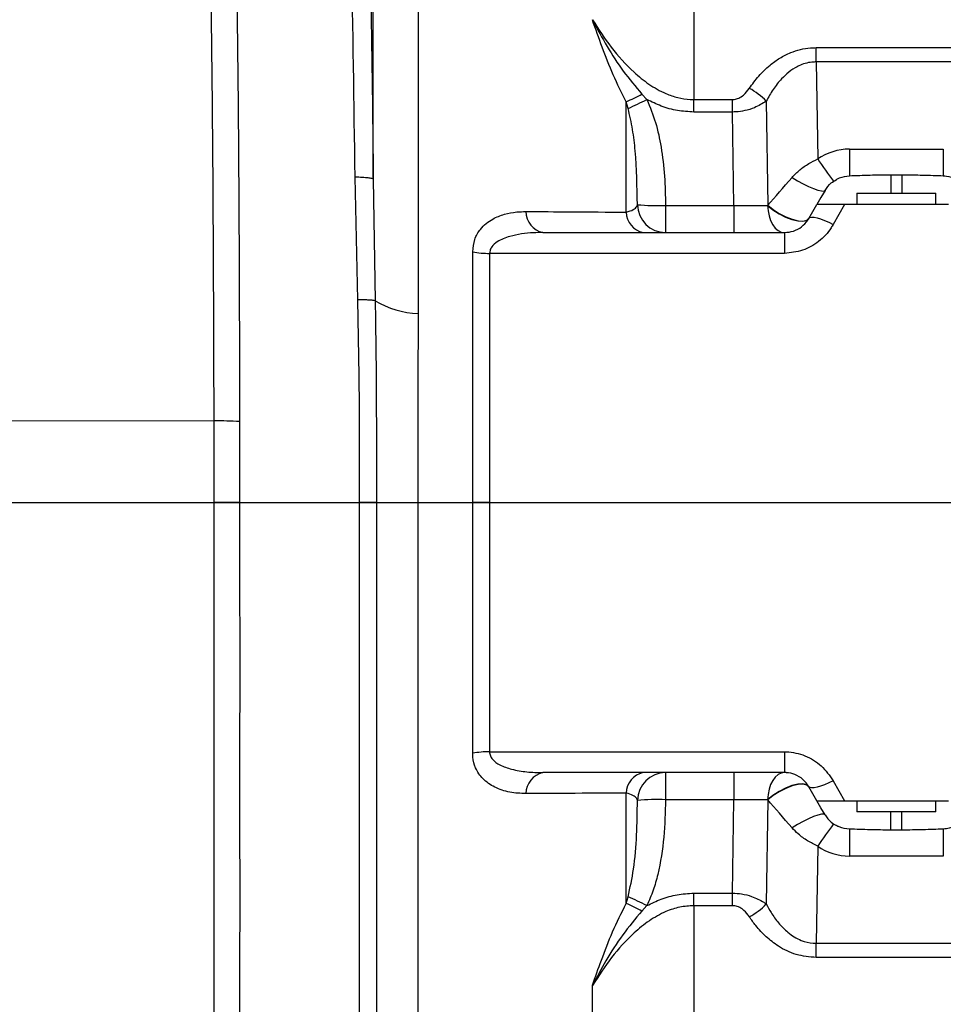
# Model space of a CAD drawing. Extents: x 0 to 16820, y 0 to 11880.
# Tile 38 of 78: x 7945 to 8110, y 6419 to 6594. Entities that reach past the tile are written whole.
import ezdxf

# ---------------------------------------------------------------- set-up
doc = ezdxf.new("R2010")
doc.units = 0
doc.header["$LTSCALE"] = 20
doc.layers.get('0').update_dxf_attribs({"linetype": 'CONTINUOUS'})
doc.styles.add('SLDTEXTSTYLE0', font='TXT', dxfattribs={"width": 0.605})
doc.dimstyles.new('SLDDIMSTYLE0', dxfattribs={"dimtxt": 100, "dimasz": 100, "dimexe": 0, "dimexo": 0.0625, "dimgap": 25, "dimtad": 1, "dimdec": 1, "dimrnd": 1e-09, "dimzin": 12, "dimtxsty": 'SLDTEXTSTYLE0', "dimsah": 1, "dimcen": 0, "dimazin": 3, "dimtfac": 1, "dimtofl": 0, "dimtmove": 0, "dimatfit": 3, "dimtolj": 1, "dimtzin": 12})
doc.dimstyles.new('SLDDIMSTYLE1', dxfattribs={"dimtxt": 100, "dimasz": 100, "dimexe": 0, "dimexo": 0.0625, "dimgap": 25, "dimtad": 1, "dimdec": 4, "dimlfac": 20, "dimzin": 12, "dimtxsty": 'SLDTEXTSTYLE0', "dimsah": 1, "dimcen": 0.09, "dimadec": 1, "dimazin": 3, "dimtfac": 1, "dimtofl": 0, "dimtmove": 0, "dimatfit": 3, "dimtolj": 1, "dimtzin": 12})

# ---------------------------------------------------------------- blocks, each defined once
blk = doc.blocks.new('_D')
at = {"color": 7, "linetype": 'CONTINUOUS'}
blk.add_line((10599.79, 8574.46), (7791.16, 6507.87), dxfattribs=at)
blk.add_solid([(10599.79, 8574.46), (10510.36, 8527.27), (10528.14, 8503.11)], dxfattribs=at)
at = {"color": 7, "linetype": 'CONTINUOUS', "insert": (8954.78, 7524), "char_height": 100, "attachment_point": 1, "rotation": 36.3456, "style": 'SLDTEXTSTYLE0'}
blk.add_mtext('R3487', dxfattribs=at)
blk = doc.blocks.new('_D_1')
at = {"color": 7, "linetype": 'CONTINUOUS'}
for q in [(9232.57, 8882.9), (7791.16, 6507.87)]:
    blk.add_line((8490.54, 7660.25), q, dxfattribs=at)
blk.add_solid([(8490.54, 7660.25), (8555.25, 7737.96), (8529.6, 7753.52)], dxfattribs=at)
at = {"color": 7, "linetype": 'CONTINUOUS', "insert": (8912.41, 8603.77), "char_height": 100, "attachment_point": 1, "rotation": 58.7465, "style": 'SLDTEXTSTYLE0'}
blk.add_mtext('R1348', dxfattribs=at)
blk = doc.blocks.new('_D_2')
at = {"color": 7, "linetype": 'CONTINUOUS'}
for p, q in [((4317.75, 7120.33), (3817.21, 7208.59)), ((7831.16, 6507.87), (11826.43, 6507.87))]:
    blk.add_line(p, q, dxfattribs=at)
blk.add_arc((7791.16, 6507.87), 4005.26, 0, 170, dxfattribs=at)
for points in [[(3846.75, 7203.38), (3880.08, 7298.85), (3850.61, 7304.42)], [(11796.43, 6507.87), (11810.18, 6608.05), (11780.18, 6607.68)]]:
    blk.add_solid(points, dxfattribs=at)
at = {"color": 7, "linetype": 'CONTINUOUS', "insert": (8009.94, 10638.69), "char_height": 100, "attachment_point": 1, "rotation": 355, "style": 'SLDTEXTSTYLE0'}
blk.add_mtext('170°', dxfattribs=at)
blk = doc.blocks.new('_D_3')
at = {"color": 7, "linetype": 'CONTINUOUS'}
for p, q in [((7831.16, 6507.87), (11819.08, 6507.87)), ((4317.75, 5895.41), (3824.45, 5808.43))]:
    blk.add_line(p, q, dxfattribs=at)
blk.add_arc((7791.16, 6507.87), 3997.91, 190, 0, dxfattribs=at)
for points in [[(11789.08, 6507.87), (11772.83, 6408.07), (11802.82, 6407.69)], [(3853.99, 5813.64), (3857.85, 5712.6), (3887.32, 5718.17)]]:
    blk.add_solid(points, dxfattribs=at)
at = {"color": 7, "linetype": 'CONTINUOUS', "insert": (7986.83, 2641.21), "char_height": 100, "attachment_point": 1, "rotation": 5, "style": 'SLDTEXTSTYLE0'}
blk.add_mtext('170°', dxfattribs=at)

msp = doc.modelspace()

# ---------------------------------------------------------------- linework, layer by layer
at = {"color": 8, "linetype": 'CONTINUOUS'}
for p, q in [((8008.2259153, 6565.3523004), (8008.2259153, 6672.8800482)), ((8016.1911224, 6667.3952884), (8016.1911224, 6541.4545222)), ((8065.1811336, 6655.6180215), (8065.1811336, 6579.5272759)), ((8086.9353985, 6588.7429065), (8115.3940533, 6588.7429065)), ((8086.9353985, 6586.2036071), (8086.9353985, 6588.7429065)), ((8086.9353985, 6586.2036071), (8087.1849035, 6568.954835)), ((8115.3940533, 6586.2036071), (8086.9353985, 6586.2036071)), ((8055.9599076, 6580.4780743), (8056.8445002, 6579.5045218)), ((8065.1811336, 6579.5272759), (8072.069255, 6579.5272759)), ((8065.1811336, 6577.2972277), (8065.1811336, 6579.5272759)), ((8072.069255, 6577.2972277), (8072.069255, 6579.5272759)), ((8053.1686519, 6559.500458), (8053.1686519, 6579.1133961)), ((8053.5046135, 6577.9434091), (8053.1686519, 6579.1133961)), ((8078.0394946, 6579.2158714), (8078.3067917, 6560.7366434)), ((8072.069255, 6577.2972277), (8065.1811336, 6577.2972277)), ((8072.3093723, 6560.6971404), (8072.069255, 6577.2972277)), ((8092.8249632, 6570.6971383), (8092.8249632, 6565.9092574)), ((8092.8249632, 6570.6971383), (8109.5044588, 6570.6971383)), ((8109.5044588, 6570.6971383), (8109.5044588, 6565.9092574)), ((8005.4677253, 6543.9344889), (8004.993466, 6565.7363816)), ((8008.2259153, 6565.3523004), (8008.568046, 6543.753369)), ((8100.164709, 6566.0954623), (8100.164709, 6562.8716371)), ((8102.164713, 6566.0954623), (8102.164713, 6562.8716371)), ((8060.1620351, 6560.6971404), (8060.1620351, 6555.8716378)), ((8060.1620351, 6560.6971404), (8072.3093723, 6560.6971404)), ((8072.3093723, 6560.6971404), (8072.3093723, 6555.8716378)), ((8091.9249927, 6560.8716367), (8089.9382209, 6557.3261811)), ((8081.277964, 6555.8716378), (8081.277964, 6552.1746672)), ((8025.8875911, 6507.8716374), (8025.8875911, 6552.4360447)), ((8028.8915311, 6552.1746672), (8028.8915311, 6507.8716374)), ((8081.277964, 6552.1746672), (8028.8915311, 6552.1746672)), ((7909.1647242, 6522.5217056), (7979.9399947, 6522.3942355)), ((7979.9390857, 6507.8718909), (7979.9399947, 6522.3942355)), ((7984.4840293, 6522.2867599), (7984.4831054, 6507.8716376)), ((7909.1647242, 6507.8716374), (7979.9390857, 6507.8716374)), ((7979.9390857, 6507.8716374), (7979.9390857, 6507.8718909)), ((7984.4831054, 6507.8716376), (7984.4831054, 6507.871386)), ((8005.7675068, 6507.8713915), (8005.7675068, 6507.8716376)), ((8008.7678705, 6507.871871), (8008.7678705, 6507.8716306)), ((8025.8875911, 6463.3072301), (8025.8875911, 6507.8716374)), ((8028.8915311, 6507.8716374), (8025.8875911, 6507.8716374)), ((8028.8915311, 6507.8716374), (8028.8915311, 6463.5686076)), ((8028.8915311, 6507.8716374), (8306.8509971, 6507.8716374)), ((8028.8915311, 6463.5686076), (8081.277964, 6463.5686076)), ((8081.277964, 6463.5686076), (8081.277964, 6459.871637)), ((8060.1620351, 6459.871637), (8060.1620351, 6455.0461343)), ((8072.3093723, 6459.871637), (8072.3093723, 6455.0461343)), ((8089.9382209, 6458.4170936), (8091.9249927, 6454.871638)), ((8053.1686519, 6436.6298786), (8053.1686519, 6456.2428168)), ((8072.3093723, 6455.0461343), (8060.1620351, 6455.0461343)), ((8072.069255, 6438.446047), (8072.3093723, 6455.0461343)), ((8078.3067917, 6455.0066313), (8078.0394946, 6436.5274033)), ((8100.164709, 6449.6478124), (8100.164709, 6452.8716377)), ((8102.164713, 6449.6478124), (8102.164713, 6452.8716377)), ((8092.8249632, 6449.8340173), (8092.8249632, 6445.0461364)), ((8109.5044588, 6449.8340173), (8109.5044588, 6445.0461364)), ((8087.1849035, 6446.7884398), (8086.9353985, 6429.5396677)), ((8109.5044588, 6445.0461364), (8092.8249632, 6445.0461364)), ((8053.1686519, 6436.6298786), (8053.5046135, 6437.7998656)), ((8065.1811336, 6438.446047), (8072.069255, 6438.446047)), ((8065.1811336, 6436.2159989), (8065.1811336, 6438.446047)), ((8072.069255, 6436.2159989), (8072.069255, 6438.446047)), ((8056.8445002, 6436.2387529), (8055.9599076, 6435.2652005)), ((8065.1811336, 6436.2159989), (8065.1811336, 6358.8716334)), ((8072.069255, 6436.2159989), (8065.1811336, 6436.2159989)), ((8086.9353985, 6427.0003683), (8086.9353985, 6429.5396677)), ((8086.9353985, 6429.5396677), (8115.3940533, 6429.5396677)), ((8115.3940533, 6427.0003683), (8086.9353985, 6427.0003683)), ((8047.1575235, 6352.8538889), (8047.1575235, 6422.0312706))]:
    msp.add_line(p, q, dxfattribs=at)
at = {"color": 7, "linetype": 'CONTINUOUS'}
for p, q in [((8102.164713, 6566.0954623), (8100.164709, 6566.0954623)), ((8094.1647266, 6562.8716371), (8094.1647266, 6560.8716367)), ((8094.1647266, 6562.8716371), (8098.4833811, 6562.8716371)), ((8098.4833811, 6562.8716371), (8108.1647252, 6562.8716371)), ((8108.1647252, 6560.8716367), (8108.1647252, 6562.8716371)), ((8085.6080924, 6558.3716391), (8087.0514785, 6560.8716367)), ((8110.4044591, 6560.8716367), (8091.9249927, 6560.8716367)), ((8038.3602207, 6555.8716378), (8081.277964, 6555.8716378)), ((8081.277964, 6459.871637), (8038.3602207, 6459.871637)), ((8087.0514785, 6454.871638), (8085.6080924, 6457.3716356)), ((8091.9249927, 6454.871638), (8110.4044591, 6454.871638)), ((8094.1647266, 6454.871638), (8094.1647266, 6452.8716377)), ((8108.1647252, 6452.8716377), (8108.1647252, 6454.871638)), ((8108.1647252, 6452.8716377), (8094.1647266, 6452.8716377)), ((8102.164713, 6449.6478124), (8100.164709, 6449.6478124))]:
    msp.add_line(p, q, dxfattribs=at)
at = {"color": 8, "linetype": 'CONTINUOUS', "flags": 128}
for points in [[(8082.6312874, 6565.6833968), (8083.5905944, 6565.0955385), (8084.5794951, 6564.5476787), (8085.5470275, 6564.0680588), (8086.4433025, 6563.6813997), (8087.2221564, 6563.4076281), (8087.8434156, 6563.2608591), (8088.2750426, 6563.2486514), (8088.4948646, 6563.3716381)], [(8078.2885526, 6560.6885834), (8078.3642207, 6559.7395844), (8078.5467302, 6558.8320887), (8078.8293754, 6557.9993746), (8079.201815, 6557.271967), (8079.65034, 6556.6765352), (8080.158559, 6556.2349169), (8080.7078158, 6555.9632986), (8081.277964, 6555.8716378)], [(8078.2885526, 6560.6885834), (8079.237697, 6559.9208346), (8080.3257798, 6559.2178425), (8081.4787124, 6558.6274921), (8082.6179956, 6558.1899865), (8083.6659943, 6557.9351282), (8084.5513319, 6557.8802696), (8085.2137481, 6558.0291546), (8085.6080924, 6558.3716391)], [(8078.3067917, 6560.7366434), (8079.2552208, 6559.9672853), (8080.343542, 6559.2629074), (8081.4975177, 6558.6715697), (8082.6384102, 6558.2336171), (8083.6883758, 6557.9789377), (8084.57574, 6557.924906), (8085.2399741, 6558.0752066), (8085.6357788, 6558.4195873)], [(8085.6080924, 6558.3716391), (8085.7893799, 6558.5274382), (8086.1019169, 6558.5992171), (8086.5358089, 6558.5847034), (8087.0773767, 6558.4843552), (8087.7094244, 6558.3013504), (8088.4119843, 6558.0414778), (8089.1628538, 6557.7129557), (8089.9382209, 6557.3261811)], [(7984.4831054, 6507.8716376), (7983.9790736, 6507.8716662), (7983.4503357, 6507.871696), (7982.8999762, 6507.8717268), (7982.331184, 6507.8717586), (7981.747282, 6507.8717911), (7981.1516379, 6507.8718241), (7980.5477385, 6507.8718574), (7979.9390857, 6507.8718909)], [(7984.4831054, 6507.871386), (7983.9790736, 6507.8714141), (7983.4503357, 6507.8714436), (7982.8999762, 6507.8714741), (7982.331184, 6507.8715056), (7981.747282, 6507.8715379), (7981.1516379, 6507.8715707), (7980.5477385, 6507.871604), (7979.9390857, 6507.8716374)], [(7984.4831054, 6507.8716376), (7995.3451877, 6507.8716393), (8005.7675068, 6507.8716376)], [(8008.7678705, 6507.871871), (8008.570758, 6507.871839), (8008.3181535, 6507.8718074), (8008.0119048, 6507.8717763), (8007.6542621, 6507.8717461), (8007.2478478, 6507.8717169), (8006.7956572, 6507.8716889), (8006.3009982, 6507.8716625), (8005.7675068, 6507.8716376)], [(8008.7678705, 6507.8716306), (8008.570758, 6507.8715978), (8008.3181535, 6507.8715653), (8008.0119048, 6507.8715334), (8007.6542621, 6507.8715025), (8007.2478478, 6507.8714726), (8006.7956572, 6507.871444), (8006.3009982, 6507.8714169), (8005.7675068, 6507.8713915)], [(8008.7678705, 6507.8716306), (8009.2538719, 6507.8716258), (8009.8753695, 6507.8716207), (8010.6278782, 6507.8716153), (8011.5060334, 6507.8716096), (8012.503532, 6507.8716038), (8013.6132066, 6507.8715978), (8014.8271148, 6507.8715916), (8016.1365544, 6507.8715854)], [(8081.277964, 6459.871637), (8080.7078158, 6459.7799762), (8080.158559, 6459.5083578), (8079.65034, 6459.0667396), (8079.201815, 6458.4713078), (8078.8293754, 6457.7439002), (8078.5467302, 6456.911186), (8078.3642207, 6456.0036904), (8078.2885526, 6455.0546913)], [(8085.6080924, 6457.3716356), (8085.2137481, 6457.7141202), (8084.5513319, 6457.8630051), (8083.6659943, 6457.8081465), (8082.6179956, 6457.5532882), (8081.4787124, 6457.1157827), (8080.3257798, 6456.5254322), (8079.237697, 6455.8224401), (8078.2885526, 6455.0546913)], [(8085.6357788, 6457.3236874), (8085.2399741, 6457.6680681), (8084.57574, 6457.8183687), (8083.6883758, 6457.7643371), (8082.6384102, 6457.5096576), (8081.4975177, 6457.071705), (8080.343542, 6456.4803674), (8079.2552208, 6455.7759895), (8078.3067917, 6455.0066313)], [(8089.9382209, 6458.4170936), (8089.1628538, 6458.0303191), (8088.4119843, 6457.7017969), (8087.7094244, 6457.4419244), (8087.0773767, 6457.2589195), (8086.5358089, 6457.1585714), (8086.1019169, 6457.1440576), (8085.7893799, 6457.2158365), (8085.6080924, 6457.3716356)], [(8088.4948646, 6452.3716367), (8088.2750426, 6452.4946234), (8087.8434156, 6452.4824156), (8087.2221564, 6452.3356466), (8086.4433025, 6452.061875), (8085.5470275, 6451.675216), (8084.5794951, 6451.195596), (8083.5905944, 6450.6477362), (8082.6312874, 6450.059878)]]:
    msp.add_lwpolyline(points, dxfattribs=at)
at = {"color": 7, "linetype": 'CONTINUOUS', "flags": 128}
for points in [[(8088.4948646, 6563.3716381), (8087.769327, 6562.114971), (8087.0514785, 6560.8716367)], [(8088.4948646, 6452.3716367), (8087.769327, 6453.6283037), (8087.0514785, 6454.871638)]]:
    msp.add_lwpolyline(points, dxfattribs=at)
at = {"color": 7, "linetype": 'CONTINUOUS'}
for centre, radius, start, end in [((7791.1647235, 6507.8716374), 3487, 190, 170), ((7791.1647235, 6507.8716374), 1348, 190, 170), ((8060.1626369, 6454.872211), 4.999426, 90.006897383, 179.527497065)]:
    msp.add_arc(centre, radius, start, end, dxfattribs=at)
at = {"color": 8, "linetype": 'CONTINUOUS'}
for centre, radius, start, end in [((8069.8071722, 6571.5347703), 11.2592383, 43.016138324, 62.301916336), ((8033.2020113, 6623.4892274), 48.6608789, 294.225078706, 297.884040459), ((8007.7150357, 6680.2601464), 112.0954957, 294.109839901, 295.994332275), ((8092.8249775, 6560.6971399), 10, 90, 124.333429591), ((8138.3036146, 6602.427403), 61.1026631, 213.216807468, 217.772313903), ((8060.1626369, 6560.8710637), 4.999426, 180.472502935, 269.993102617), ((8058.6630466, 6598.4465397), 37.7791491, 264.684793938, 272.273959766), ((8039.1891863, 6559.6138293), 3.8329077, 180.060303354, 257.509606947), ((8056.9566055, 6559.57839), 3.7887552, 181.178616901, 258.057627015), ((8028.7763625, 6568.2434814), 16.0692269, 259.643613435, 270.410644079), ((8017.025586, 6558.0102903), 16.5767846, 239.322588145, 267.114551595), ((7979.9524781, 6426.8080761), 95.5861603, 87.282701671, 90.007482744), ((8028.7763625, 6447.4997934), 16.0692269, 89.589355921, 100.356386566), ((8039.1891863, 6456.1294454), 3.8329077, 102.490393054, 179.939696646), ((8056.9566055, 6456.1648848), 3.7887552, 101.942372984, 178.821383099), ((8058.6630466, 6417.2967351), 37.7791491, 87.726040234, 95.315206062), ((8138.3036146, 6413.3158717), 61.1026631, 142.227686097, 146.783192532), ((8092.8249775, 6455.0461349), 10, 235.666570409, 270), ((8007.7150357, 6335.4831284), 112.0954957, 64.005667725, 65.890160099), ((8033.2020113, 6392.2540474), 48.6608789, 62.115959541, 65.774921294), ((8069.8071722, 6444.2085045), 11.2592383, 297.698083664, 316.983861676)]:
    msp.add_arc(centre, radius, start, end, dxfattribs=at)
for centre, major_axis, ratio, start_param, end_param in [((8087.1619759, 6571.0630308), (14.7558246, 16.9719826), 0.0051745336, 4.062805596, 4.3943566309), ((8072.3017884, 6560.8716374), (10.0020923, -0.0723817), 0.017439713, 4.7132722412, 5.3542072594), ((8072.5211769, 6545.7044231), (9.6352478, 25.2766889), 0.002384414, 5.3478355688, 5.3501985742), ((8072.3017884, 6454.8716374), (10.0020923, 0.0723817), 0.017439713, 0.9289780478, 1.569913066), ((8072.5211769, 6470.0388516), (-9.6352478, 25.2766889), 0.002384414, 4.0745793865, 4.0769423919), ((8087.1619759, 6444.680244), (-14.7558246, 16.9719826), 0.0051745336, 5.0304213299, 5.3619723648)]:
    msp.add_ellipse(centre, major_axis=major_axis, ratio=ratio, start_param=start_param, end_param=end_param, dxfattribs=at)
for points, knots in [([(8004.9930637, 6565.7363406), (8004.6110718, 6592.0407153), (8003.8469776, 6644.6570781), (8001.4622394, 6723.5616507), (7999.0191677, 6798.2661485), (7996.812668, 6850.1252901), (7995.9607655, 6879.2589352), (7995.789876, 6889.7514345), (7995.5596042, 6900.172848), (7995.3316354, 6910.3763845), (7995.0949631, 6920.1043865), (7994.8796507, 6929.3190173), (7994.7013412, 6938.0312206), (7994.5440642, 6946.3551056), (7994.4067939, 6954.2240528), (7994.2867707, 6961.582638), (7994.1796515, 6968.4246989), (7994.0813309, 6974.7411944), (7993.9880087, 6980.4912445), (7993.8980545, 6985.6369752), (7993.8050731, 6990.1449262), (7993.7017755, 6994.0684508), (7993.6137383, 6996.1430619), (7993.5695951, 6997.1833027)], [0, 0, 0, 0, 0.16544067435, 0.33092923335, 0.49644184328, 0.63548217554, 0.65740235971, 0.67968929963, 0.7021344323, 0.7246068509, 0.74691170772, 0.76798783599, 0.78912702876, 0.81040878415, 0.83158581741, 0.85262927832, 0.87364412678, 0.8947482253, 0.91594375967, 0.9369998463, 0.95795349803, 0.9789172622, 1, 1, 1, 1]), ([(7995.248494, 6993.8062525), (7995.2719633, 6992.8149772), (7995.3190396, 6990.8266091), (7995.4199673, 6986.9454527), (7995.5425615, 6982.4386987), (7995.6879508, 6977.2827925), (7995.8549361, 6971.5323637), (7996.042755, 6965.2290888), (7996.2503237, 6958.4212059), (7996.4768895, 6951.1504888), (7996.7222214, 6943.4402012), (7996.9854068, 6935.336937), (7997.2657385, 6926.8824209), (7997.5974799, 6917.0790629), (7997.9859543, 6905.8902962), (7998.4386427, 6893.291253), (7998.9146951, 6880.4689159), (7999.4260338, 6867.2653055), (7999.8643627, 6855.8176), (8000.2317981, 6846.1527918), (8000.5197019, 6838.535164), (8000.8014445, 6831.0344901), (8001.0770048, 6823.6506614), (8001.3464566, 6816.3834314), (8001.6096896, 6809.2323947), (8002.0233886, 6797.9133068), (8002.5729482, 6782.6497518), (8003.2397877, 6763.6611505), (8003.8852212, 6744.7502367), (8004.509456, 6725.8107426), (8005.1088284, 6706.8291819), (8005.6756984, 6687.9480571), (8006.2260203, 6668.4302724), (8006.7489669, 6648.2614458), (8007.2297276, 6627.5660142), (8007.6423601, 6606.9326281), (8007.9891929, 6586.1362853), (8008.1470377, 6572.2776741), (8008.2259153, 6565.3523004)], [0, 0, 0, 0, 0.0205737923, 0.0412683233, 0.0621271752, 0.0828228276, 0.1035709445, 0.1244176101, 0.1449709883, 0.165568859, 0.1862619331, 0.2068166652, 0.2273960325, 0.248056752, 0.2759674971, 0.3034702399, 0.3309691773, 0.3585326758, 0.3875001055, 0.4039266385, 0.420103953, 0.4360324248, 0.4517124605, 0.4671448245, 0.4823301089, 0.4972691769, 0.5392543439, 0.5795680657, 0.6182326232, 0.6597171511, 0.7002114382, 0.7391377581, 0.7799742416, 0.82452015, 0.8675841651, 0.9117643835, 0.9559072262, 1, 1, 1, 1]), ([(7979.9399947, 6522.3942355), (7979.886909, 6540.5389147), (7979.7807327, 6576.8299197), (7978.8845093, 6634.8853198), (7977.4997525, 6696.5572821), (7975.7329528, 6750.9577847), (7974.5582396, 6794.4899759), (7973.8253731, 6827.145024), (7972.8135674, 6859.7941997), (7971.4426395, 6881.5253463), (7970.7572435, 6892.3898435)], [0, 0, 0, 0, 0.1470673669, 0.2941480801, 0.4705928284, 0.6470385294, 0.7352861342, 0.8235438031, 0.9117806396, 1, 1, 1, 1]), ([(7975.636286, 6888.8232804), (7975.636286, 6888.8232605), (7975.6362856, 6845.7732672), (7979.9287039, 6781.5465416), (7982.0221034, 6695.6464885), (7983.4851629, 6634.5572689), (7984.3244908, 6576.7660285), (7984.4308484, 6540.4469969), (7984.4840293, 6522.2867599)], [0, 0, 0, 0, 0.00000016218, 0.35140428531, 0.52711995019, 0.70283462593, 0.85141141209, 1, 1, 1, 1]), ([(8053.1686519, 6579.1133961), (8052.3738318, 6580.7000214), (8050.7706114, 6583.9003809), (8048.8865209, 6588.8051303), (8047.7238019, 6592.0707489), (8047.1625893, 6593.6973217), (8047.1575235, 6593.7120042)], [0, 0, 0, 0, 0.3295045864, 0.6646390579, 0.9969728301, 1, 1, 1, 1]), ([(8047.1575235, 6593.7120042), (8047.1652806, 6593.6969037), (8047.9951075, 6592.0815009), (8049.70855, 6588.9802383), (8052.5526612, 6584.5028089), (8054.8199663, 6581.8246048), (8055.9599076, 6580.4780743)], [0, 0, 0, 0, 0.0032180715, 0.3442588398, 0.6703106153, 1, 1, 1, 1]), ([(8047.1575235, 6593.7120042), (8048.2331948, 6592.0574798), (8050.4024472, 6588.7208833), (8053.8312935, 6584.8959156), (8057.1600058, 6582.1794004), (8059.7974276, 6580.6724711), (8062.3126384, 6579.8148824), (8064.0064504, 6579.5469857), (8064.9726956, 6579.5307732), (8065.1811336, 6579.5272759)], [0, 0, 0, 0, 0.2482352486, 0.5006035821, 0.6418357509, 0.7867176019, 0.8789006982, 0.9738765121, 1, 1, 1, 1]), ([(8075.0406061, 6581.5038032), (8075.5766071, 6582.2455287), (8076.6477789, 6583.7278312), (8078.490521, 6585.5202676), (8080.4231663, 6586.912599), (8082.768256, 6588.1058989), (8085.0381126, 6588.6919691), (8086.5928509, 6588.7337099), (8086.9353985, 6588.7429065)], [0, 0, 0, 0, 0.1982492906, 0.3961915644, 0.5454266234, 0.6944148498, 0.9326719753, 1, 1, 1, 1]), ([(8086.9353985, 6586.2036071), (8086.6783833, 6586.195994), (8085.6046127, 6586.1641879), (8084.4505252, 6585.8049495), (8083.1068819, 6585.1407395), (8082.0263658, 6584.4252641), (8080.577892, 6583.0652651), (8079.2104795, 6581.3310825), (8078.4300594, 6579.921369), (8078.0394946, 6579.2158714)], [0, 0, 0, 0, 0.0622444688, 0.2600480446, 0.2862938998, 0.4340600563, 0.5822259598, 0.7909230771, 1, 1, 1, 1]), ([(8072.069255, 6579.5272759), (8072.169694, 6579.5310098), (8072.5448071, 6579.544955), (8073.2441194, 6579.7613087), (8074.2131197, 6580.4050879), (8074.7234071, 6581.0826344), (8075.0406061, 6581.5038032)], [0, 0, 0, 0, 0.0773329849, 0.28881828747, 0.55792329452, 1, 1, 1, 1]), ([(8056.8445002, 6579.5045218), (8057.3984989, 6578.156633), (8058.5193048, 6575.4296923), (8059.4521197, 6570.8332593), (8060.0405415, 6565.9080748), (8060.1214443, 6562.4381063), (8060.1620351, 6560.6971404)], [0, 0, 0, 0, 0.2268252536, 0.4588947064, 0.7285145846, 1, 1, 1, 1]), ([(8065.1811336, 6577.2972277), (8064.2114347, 6577.3509059), (8062.240042, 6577.4600333), (8059.4230919, 6578.2589571), (8057.682867, 6579.0995565), (8056.8445002, 6579.5045218)], [0, 0, 0, 0, 0.3340832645, 0.6791894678, 1, 1, 1, 1]), ([(8055.163381, 6560.8298353), (8055.0966957, 6564.0290281), (8055.0033616, 6568.5066901), (8054.3616754, 6574.2132995), (8053.7908587, 6576.6976111), (8053.5046135, 6577.9434091)], [0, 0, 0, 0, 0.5550636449, 0.7768794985, 1, 1, 1, 1]), ([(8078.0394946, 6579.2158714), (8077.3711287, 6578.8021401), (8076.242306, 6578.1033773), (8074.3412396, 6577.5206456), (8073.0044109, 6577.3204039), (8072.2698328, 6577.3021987), (8072.069255, 6577.2972277)], [0, 0, 0, 0, 0.39944629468, 0.67463654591, 0.91115897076, 1, 1, 1, 1]), ([(8082.6312874, 6565.6833968), (8083.0702915, 6566.1345698), (8083.9609264, 6567.0498926), (8085.5230658, 6568.1270218), (8086.6510752, 6568.6889185), (8087.1849035, 6568.954835)], [0, 0, 0, 0, 0.3386352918, 0.6870104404, 1, 1, 1, 1]), ([(8008.2259153, 6565.3523004), (8008.1638199, 6565.39168), (8008.0380509, 6565.47144), (8007.3520098, 6565.5787637), (8006.3532918, 6565.6716195), (8005.4429506, 6565.7149747), (8004.993466, 6565.7363816)], [0, 0, 0, 0, 0.24686872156, 0.50001154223, 0.75312870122, 1, 1, 1, 1]), ([(8053.1686519, 6559.500458), (8053.4061575, 6559.5663702), (8054.1334292, 6559.7682017), (8054.947064, 6560.2157171), (8055.0903765, 6560.6225775), (8055.163381, 6560.8298353)], [0, 0, 0, 0, 0.1921844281, 0.5884925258, 1, 1, 1, 1]), ([(8025.8875911, 6552.4360447), (8025.9656151, 6553.2032549), (8026.1215548, 6554.7366118), (8027.1216691, 6556.3719273), (8028.2628396, 6557.5179484), (8029.6817935, 6558.4623457), (8031.5002366, 6559.1841384), (8033.4986224, 6559.5641011), (8034.806788, 6559.596279), (8035.3562807, 6559.6097952)], [0, 0, 0, 0, 0.1470479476, 0.2938920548, 0.4060745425, 0.518466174, 0.6950084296, 0.8718888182, 1, 1, 1, 1]), ([(8035.3562807, 6559.6097952), (8037.9708032, 6559.5947804), (8043.9167139, 6559.5606338), (8049.8463706, 6559.5220665), (8053.1686519, 6559.500458)], [0, 0, 0, 0, 0.4397177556, 1, 1, 1, 1]), ([(8089.9382209, 6557.3261811), (8089.8182033, 6557.1222627), (8089.148025, 6555.9835815), (8087.4862892, 6554.1866826), (8084.5706029, 6552.5008693), (8082.373364, 6552.2831886), (8081.277964, 6552.1746672)], [0, 0, 0, 0, 0.0688460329, 0.3844365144, 0.6931201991, 1, 1, 1, 1]), ([(8038.3602207, 6555.8716378), (8037.8125233, 6555.8627187), (8035.8141564, 6555.8301757), (8033.0286732, 6555.4537178), (8030.5074842, 6554.5003562), (8029.361809, 6553.5391175), (8028.9445575, 6552.7680732), (8028.9075423, 6552.3538442), (8028.8915311, 6552.1746672)], [0, 0, 0, 0, 0.1484254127, 0.5415553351, 0.7655823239, 0.8914388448, 0.9530412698, 1, 1, 1, 1]), ([(8005.7675068, 6507.8716376), (8005.7667116, 6510.8782069), (8005.7651198, 6516.8964459), (8005.7803435, 6528.9054653), (8005.5927707, 6537.9229694), (8005.4677253, 6543.9344889)], [0, 0, 0, 0, 0.2496916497, 0.4998069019, 1, 1, 1, 1]), ([(8008.568046, 6543.753369), (8008.4500255, 6543.7757494), (8008.2119303, 6543.8208997), (8007.5174133, 6543.8736998), (8006.6160848, 6543.9141326), (8005.8482619, 6543.9277434), (8005.4677253, 6543.9344889)], [0, 0, 0, 0, 0.2478436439, 0.5000012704, 0.7521982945, 1, 1, 1, 1]), ([(8008.568046, 6543.753369), (8008.6513137, 6537.7866636), (8008.7762512, 6528.834039), (8008.7662835, 6516.8736454), (8008.7673413, 6510.8737109), (8008.7678705, 6507.871871)], [0, 0, 0, 0, 0.49962891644, 0.74965828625, 1, 1, 1, 1]), ([(8016.1911224, 6541.4545222), (8016.1782414, 6537.4437864), (8016.1524192, 6529.4035726), (8016.1337431, 6518.1673203), (8016.1357069, 6510.9753312), (8016.1365544, 6507.8715854)], [0, 0, 0, 0, 0.3613488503, 0.7243862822, 1, 1, 1, 1]), ([(7979.9406056, 6296.7669314), (7979.9406452, 6296.7542375), (7979.9408922, 6296.6749241), (7979.9393126, 6297.1106781), (7979.9392907, 6298.1437859), (7979.9403996, 6299.6874172), (7979.9407161, 6301.6268395), (7979.9397438, 6303.8506247), (7979.9391183, 6306.4276493), (7979.9396805, 6310.1258521), (7979.941132, 6315.2303235), (7979.939114, 6322.1369654), (7979.9397247, 6329.3134824), (7979.9404121, 6336.7726224), (7979.9391864, 6344.2605515), (7979.938846, 6352.0064473), (7979.9401957, 6359.9190401), (7979.94038, 6367.627565), (7979.9391617, 6375.2860702), (7979.9388073, 6382.6993111), (7979.9397311, 6390.2290545), (7979.940967, 6399.935563), (7979.9385711, 6411.742115), (7979.9396295, 6425.8043541), (7979.9408056, 6439.014336), (7979.939436, 6451.6844951), (7979.9391069, 6463.2873588), (7979.9408682, 6474.6140833), (7979.9404578, 6485.618658), (7979.9388749, 6496.7205416), (7979.9390153, 6504.1485719), (7979.9390857, 6507.8716374)], [0, 0, 0, 0, 0.0069221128, 0.0432500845, 0.0765366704, 0.1098238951, 0.1384944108, 0.1671643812, 0.1944278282, 0.2216919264, 0.2713844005, 0.3165911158, 0.3617978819, 0.3991175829, 0.436437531, 0.47276596, 0.5060528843, 0.5393407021, 0.5680110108, 0.5966819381, 0.6239458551, 0.6512094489, 0.7009027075, 0.7461093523, 0.7913158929, 0.8286359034, 0.8659559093, 0.8993048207, 0.9328153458, 0.9663258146, 1, 1, 1, 1]), ([(7984.4831054, 6507.871386), (7984.4830342, 6504.2096715), (7984.4828914, 6496.8761338), (7984.4846835, 6485.8896301), (7984.4849739, 6474.932175), (7984.4831547, 6462.7521028), (7984.483713, 6449.4198657), (7984.4852063, 6435.514019), (7984.4828717, 6422.3311225), (7984.4835995, 6410.1637873), (7984.4852982, 6399.1696681), (7984.4836663, 6389.3050883), (7984.4830571, 6380.5302383), (7984.4840384, 6372.3069382), (7984.4850908, 6364.8531883), (7984.4839084, 6357.9201951), (7984.4831337, 6351.5658914), (7984.4834807, 6345.1469011), (7984.4850306, 6338.7439695), (7984.4843586, 6332.570614), (7984.4831441, 6327.0055963), (7984.4834193, 6322.1691532), (7984.4846863, 6317.8725874), (7984.4848354, 6314.1277966), (7984.4833213, 6310.0846767), (7984.4831815, 6306.0621214), (7984.4855452, 6302.5800678), (7984.4833704, 6300.137882), (7984.4830655, 6298.7536769), (7984.4849824, 6298.2365313), (7984.4846847, 6298.3154729), (7984.4846402, 6298.3272618)], [0, 0, 0, 0, 0.03336606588, 0.06682424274, 0.10038697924, 0.13404350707, 0.17968309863, 0.22555915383, 0.26735584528, 0.30933386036, 0.34878880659, 0.38253246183, 0.41637100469, 0.44752763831, 0.4787598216, 0.50729586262, 0.53589015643, 0.56355816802, 0.59730140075, 0.63114006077, 0.66229664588, 0.69352828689, 0.72206428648, 0.75065848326, 0.77832656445, 0.82396644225, 0.86984293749, 0.9116393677, 0.95361810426, 0.99307347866, 1, 1, 1, 1]), ([(8005.7673131, 6314.0284664), (8005.7673419, 6314.0776275), (8005.7674, 6314.1766473), (8005.7675055, 6315.0476375), (8005.7673459, 6316.4737806), (8005.767225, 6318.5827844), (8005.7674508, 6321.4279852), (8005.7673877, 6324.9424341), (8005.7671614, 6328.8152843), (8005.7672501, 6332.8849622), (8005.7673525, 6337.0052048), (8005.7673084, 6341.5124111), (8005.7670727, 6347.4124439), (8005.767187, 6354.4229709), (8005.7672936, 6362.3459992), (8005.7670818, 6369.7869897), (8005.767018, 6376.9311323), (8005.7671838, 6384.0415763), (8005.7672255, 6391.4964972), (8005.7670533, 6399.7302165), (8005.7669984, 6408.8399802), (8005.7672268, 6418.3427561), (8005.7672603, 6428.2287402), (8005.7670727, 6438.4157527), (8005.7671747, 6450.0342105), (8005.7674129, 6463.1405228), (8005.7670728, 6477.7757771), (8005.7674607, 6492.7247985), (8005.7674914, 6502.8021703), (8005.7675068, 6507.8713915)], [0, 0, 0, 0, 0.03355032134, 0.06757669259, 0.1016993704, 0.13936443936, 0.17716187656, 0.21510222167, 0.25317716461, 0.28305277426, 0.31299560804, 0.34300471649, 0.37308089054, 0.42194543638, 0.46098749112, 0.49513025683, 0.52937141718, 0.55865856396, 0.58800811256, 0.62310951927, 0.65831809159, 0.69425930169, 0.7303150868, 0.76662088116, 0.80304534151, 0.85169815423, 0.90063691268, 0.95001737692, 1, 1, 1, 1]), ([(8008.7678705, 6507.8716306), (8008.7678562, 6502.6117036), (8008.7678274, 6492.0549389), (8008.7676845, 6476.3753344), (8008.7679413, 6460.9071378), (8008.7676812, 6445.6804843), (8008.7679308, 6430.7161371), (8008.7678269, 6416.8290619), (8008.7677493, 6404.4458874), (8008.7679414, 6393.6730539), (8008.7677918, 6383.9215554), (8008.7677634, 6374.8896629), (8008.7679406, 6366.0202157), (8008.7678012, 6357.7289372), (8008.7677407, 6350.0862555), (8008.7679238, 6343.5143508), (8008.7677857, 6337.7052134), (8008.767703, 6332.1977319), (8008.7679486, 6327.1976596), (8008.7676535, 6322.9986728), (8008.7678535, 6320.1158835), (8008.7678077, 6318.6394761), (8008.7677668, 6318.5883818), (8008.7677513, 6318.5690141)], [0, 0, 0, 0, 0.0530906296, 0.1065538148, 0.1593666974, 0.2125460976, 0.2668828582, 0.3216196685, 0.3689591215, 0.4126762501, 0.4545308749, 0.4955262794, 0.5366923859, 0.5843173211, 0.6267073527, 0.6692864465, 0.7103764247, 0.7516381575, 0.8044267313, 0.8575809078, 0.9118914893, 0.9666016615, 1, 1, 1, 1]), ([(8016.1365544, 6507.8715854), (8016.136554, 6504.3118038), (8016.1365533, 6495.8282643), (8016.1366948, 6482.4412528), (8016.1365433, 6467.732231), (8016.1366352, 6453.1326444), (8016.1366011, 6438.9616283), (8016.1365578, 6425.3816622), (8016.1366746, 6412.4096317), (8016.136516, 6399.9635852), (8016.136674, 6388.3266074), (8016.1365597, 6377.6207729), (8016.1365933, 6367.84867), (8016.1366644, 6358.9602638), (8016.1365451, 6352.3461772), (8016.1365937, 6347.5777072), (8016.1366631, 6344.2505449), (8016.1366167, 6341.2424767), (8016.1365388, 6337.9334906), (8016.1366326, 6334.6647217), (8016.1366304, 6331.8395545), (8016.1365281, 6330.149815), (8016.1366318, 6329.4090085), (8016.1366292, 6329.5923201), (8016.1366289, 6329.617033)], [0, 0, 0, 0, 0.0381274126, 0.0908638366, 0.1439664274, 0.1982238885, 0.2528801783, 0.3056178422, 0.3587217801, 0.4129805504, 0.467638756, 0.5203766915, 0.5734811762, 0.6277406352, 0.6823988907, 0.7107018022, 0.7390608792, 0.7674764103, 0.7959493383, 0.8444463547, 0.8932269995, 0.9425940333, 0.9922608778, 1, 1, 1, 1]), ([(8035.3562807, 6456.1334795), (8034.3879485, 6456.1767234), (8032.4540051, 6456.2630896), (8029.8372069, 6457.134746), (8027.7224828, 6458.5754549), (8026.3883946, 6460.4668865), (8025.9220151, 6462.1565851), (8025.8943815, 6463.0802561), (8025.8875911, 6463.3072301)], [0, 0, 0, 0, 0.2263539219, 0.4520718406, 0.6543697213, 0.824635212, 0.9569075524, 1, 1, 1, 1]), ([(8028.8915311, 6463.5686076), (8028.8983058, 6463.4519895), (8028.9196528, 6463.0845311), (8029.1199896, 6462.6302262), (8029.661407, 6461.8970754), (8030.8534845, 6461.0860118), (8032.9424776, 6460.3759424), (8035.5281925, 6459.9434634), (8037.4112836, 6459.8957041), (8038.3602207, 6459.871637)], [0, 0, 0, 0, 0.0305058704, 0.0961225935, 0.1309006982, 0.2827363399, 0.4897226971, 0.7428584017, 1, 1, 1, 1]), ([(8081.277964, 6463.5686076), (8081.4090399, 6463.5669227), (8082.6504082, 6463.5509656), (8085.0276187, 6463.0176847), (8088.0061238, 6461.2144424), (8089.2923058, 6459.3522691), (8089.9382209, 6458.4170936)], [0, 0, 0, 0, 0.036930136, 0.3497506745, 0.6734475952, 1, 1, 1, 1]), ([(8053.1686519, 6456.2428168), (8050.5615661, 6456.2257704), (8044.6326182, 6456.1870039), (8038.6873094, 6456.1526995), (8035.3562807, 6456.1334795)], [0, 0, 0, 0, 0.4397214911, 1, 1, 1, 1]), ([(8055.163381, 6454.9134395), (8055.1291992, 6455.0459379), (8055.0459837, 6455.3685049), (8054.4629745, 6455.8460187), (8053.5935897, 6456.1125444), (8053.1686519, 6456.2428168)], [0, 0, 0, 0, 0.2627411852, 0.6396427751, 1, 1, 1, 1]), ([(8060.1620351, 6455.0461343), (8060.1003587, 6452.8276307), (8059.9763269, 6448.3661961), (8059.1246986, 6442.9828439), (8058.0127968, 6438.9304626), (8057.2352477, 6437.1390199), (8056.8445002, 6436.2387529)], [0, 0, 0, 0, 0.3459773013, 0.6957640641, 0.8471100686, 1, 1, 1, 1]), ([(8053.5046135, 6437.7998656), (8053.8580111, 6439.4287552), (8054.6411971, 6443.0386373), (8055.058696, 6448.7787136), (8055.1284302, 6452.8652646), (8055.163381, 6454.9134395)], [0, 0, 0, 0, 0.2908524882, 0.6445760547, 1, 1, 1, 1]), ([(8087.1849035, 6446.7884398), (8086.5799111, 6447.0926842), (8085.3524328, 6447.7099703), (8083.8171325, 6448.8201022), (8082.9896091, 6449.6852603), (8082.6312874, 6450.059878)], [0, 0, 0, 0, 0.35528005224, 0.72083313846, 1, 1, 1, 1]), ([(8056.8445002, 6436.2387529), (8057.6828723, 6436.6437446), (8059.3952058, 6437.47092), (8062.2087898, 6438.2768474), (8064.1803608, 6438.3890784), (8065.1811336, 6438.446047)], [0, 0, 0, 0, 0.3208122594, 0.6552431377, 1, 1, 1, 1]), ([(8072.069255, 6438.446047), (8072.6097877, 6438.417379), (8073.7749615, 6438.3555822), (8075.7146501, 6437.8351657), (8077.1305651, 6437.1473945), (8077.8972021, 6436.6244627), (8078.0394946, 6436.5274033)], [0, 0, 0, 0, 0.2390474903, 0.5152914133, 0.9100350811, 1, 1, 1, 1]), ([(8047.1575235, 6422.0312706), (8047.1625893, 6422.045953), (8047.6756462, 6423.5329595), (8048.8019212, 6426.7020775), (8050.663804, 6431.6069767), (8052.3301086, 6434.9483709), (8053.1686519, 6436.6298786)], [0, 0, 0, 0, 0.0030272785, 0.3065964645, 0.6510548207, 1, 1, 1, 1]), ([(8065.1811336, 6436.2159989), (8064.3414325, 6436.1624026), (8062.6375074, 6436.0536447), (8059.9388958, 6435.1342094), (8057.1874975, 6433.5866802), (8053.8824278, 6430.8942568), (8050.4256276, 6427.0539211), (8048.2547337, 6423.7175398), (8047.1575235, 6422.0312706)], [0, 0, 0, 0, 0.1050585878, 0.2131853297, 0.353978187, 0.4993365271, 0.74695535, 1, 1, 1, 1]), ([(8075.0406061, 6434.2394716), (8074.9705049, 6434.3402328), (8074.6153823, 6434.850674), (8073.9562642, 6435.5480815), (8072.956631, 6436.1259305), (8072.3426569, 6436.1882487), (8072.069255, 6436.2159989)], [0, 0, 0, 0, 0.1043766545, 0.528756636, 0.7901558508, 1, 1, 1, 1]), ([(8078.0394946, 6436.5274033), (8078.3176275, 6436.0171298), (8078.9588912, 6434.8406424), (8080.1989027, 6433.1072024), (8081.9181731, 6431.3364354), (8084.007048, 6430.022025), (8085.8410626, 6429.5617262), (8086.7521034, 6429.5433624), (8086.9353985, 6429.5396677)], [0, 0, 0, 0, 0.1508336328, 0.347762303, 0.5490116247, 0.779246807, 0.955586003, 1, 1, 1, 1]), ([(8055.9599076, 6435.2652005), (8054.7863354, 6433.8752818), (8052.4211996, 6431.0741365), (8049.6037852, 6426.580587), (8047.9243242, 6423.5239849), (8047.1652806, 6422.0463711), (8047.1575235, 6422.0312706)], [0, 0, 0, 0, 0.3399440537, 0.6850995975, 0.9967818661, 1, 1, 1, 1]), ([(8086.9353985, 6427.0003683), (8085.7272476, 6427.11109), (8083.3078882, 6427.3328136), (8080.3231948, 6428.833602), (8077.9864608, 6430.656129), (8076.3047144, 6432.4572561), (8075.4154812, 6433.7109502), (8075.0406061, 6434.2394716)], [0, 0, 0, 0, 0.2365837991, 0.473766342, 0.6663492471, 0.8593424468, 1, 1, 1, 1])]:
    msp.add_open_spline(points, degree=3, knots=knots, dxfattribs=at)
at = {"color": 7, "linetype": 'CONTINUOUS'}
for points, knots in [([(8088.4948646, 6563.3716381), (8088.8289815, 6563.8463497), (8089.3794321, 6564.6284271), (8090.1838491, 6565.1092402), (8090.4999946, 6565.2982055)], [0, 0, 0, 0, 0.6069880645, 1, 1, 1, 1]), ([(8092.8249632, 6565.9092574), (8092.2042654, 6565.834617), (8091.3920352, 6565.7369443), (8090.6702088, 6565.3819232), (8090.4999946, 6565.2982055)], [0, 0, 0, 0, 0.7641895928, 1, 1, 1, 1]), ([(8100.164709, 6566.0954623), (8098.9371177, 6566.0801803), (8096.4642687, 6566.0493964), (8094.0438291, 6565.9561924), (8092.8249632, 6565.9092574)], [0, 0, 0, 0, 0.49642791, 1, 1, 1, 1]), ([(8109.5044588, 6565.9092574), (8108.3028026, 6565.955466), (8105.8826545, 6566.0485306), (8103.409761, 6566.079746), (8102.164713, 6566.0954623)], [0, 0, 0, 0, 0.49652176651, 1, 1, 1, 1]), ([(8111.8294274, 6565.2982055), (8111.2566359, 6565.5379753), (8110.507102, 6565.8517294), (8109.6957727, 6565.8982805), (8109.5044588, 6565.9092574)], [0, 0, 0, 0, 0.76419688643, 1, 1, 1, 1]), ([(8091.9249927, 6560.8716367), (8091.3125401, 6560.8716367), (8090.0842594, 6560.8716367), (8088.5027011, 6560.8716367), (8087.4734857, 6560.8716367), (8087.088793, 6560.8716367), (8087.0602898, 6560.8716367), (8087.0514785, 6560.8716367)], [0, 0, 0, 0, 0.2493597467, 0.5000938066, 0.7185793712, 0.9130033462, 1, 1, 1, 1]), ([(8081.277964, 6555.8716378), (8081.8270687, 6555.9249717), (8082.937145, 6556.0327923), (8084.4002915, 6556.8618813), (8085.2185393, 6557.7290013), (8085.5481739, 6558.2727928), (8085.6080924, 6558.3716391)], [0, 0, 0, 0, 0.3000630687, 0.6066108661, 0.9284926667, 1, 1, 1, 1]), ([(8085.6080924, 6457.3716356), (8085.2886125, 6457.8231861), (8084.6614835, 6458.7095655), (8083.2154592, 6459.5729978), (8082.0887555, 6459.8333906), (8081.4665152, 6459.8694863), (8081.3435126, 6459.8708893), (8081.277964, 6459.871637)], [0, 0, 0, 0, 0.3349043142, 0.6574066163, 0.9324124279, 0.9639822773, 1, 1, 1, 1]), ([(8087.0514785, 6454.871638), (8087.0956343, 6454.871638), (8087.1840305, 6454.871638), (8087.9164091, 6454.871638), (8089.0081001, 6454.871638), (8090.3867944, 6454.871638), (8091.4019872, 6454.871638), (8091.9249927, 6454.871638)], [0, 0, 0, 0, 0.1972173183, 0.3948129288, 0.586435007, 0.7869402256, 1, 1, 1, 1]), ([(8088.4948646, 6452.3716367), (8088.8289815, 6451.896925), (8089.3794321, 6451.1148476), (8090.1838491, 6450.6340345), (8090.4999946, 6450.4450693)], [0, 0, 0, 0, 0.6069880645, 1, 1, 1, 1]), ([(8092.8249632, 6449.8340173), (8092.2042654, 6449.9086578), (8091.3920352, 6450.0063304), (8090.6702088, 6450.3613516), (8090.4999946, 6450.4450693)], [0, 0, 0, 0, 0.7641895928, 1, 1, 1, 1]), ([(8100.164709, 6449.6478124), (8098.9371177, 6449.6630944), (8096.4642687, 6449.6938784), (8094.0438291, 6449.7870824), (8092.8249632, 6449.8340173)], [0, 0, 0, 0, 0.49642791, 1, 1, 1, 1]), ([(8109.5044588, 6449.8340173), (8108.3028026, 6449.7878087), (8105.8826545, 6449.6947441), (8103.409761, 6449.6635287), (8102.164713, 6449.6478124)], [0, 0, 0, 0, 0.49652176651, 1, 1, 1, 1]), ([(8111.8294274, 6450.4450693), (8111.2566359, 6450.2052994), (8110.507102, 6449.8915454), (8109.6957727, 6449.8449942), (8109.5044588, 6449.8340173)], [0, 0, 0, 0, 0.76419688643, 1, 1, 1, 1])]:
    msp.add_open_spline(points, degree=3, knots=knots, dxfattribs=at)

# ---------------------------------------------------------------- dimensions: what is measured, and where the dimension line sits
for base, line1, line2, picture, middle in [((8140.2463275, 10497.8926284), ((6833.3630896, 6507.8716374), (7791.1647235, 6507.8716374)), ((4357.1400888, 7113.3828329), (6463.6438724, 6741.9493809)), '_D_2', (8140.2463275, 10497.8926284)), ((8139.6056329, 2525.1738183), ((4357.1400888, 5902.3604418), (6463.6438724, 6273.7938939)), ((6833.3630896, 6507.8716374), (7791.1647235, 6507.8716374)), '_D_3', (8139.6056329, 2525.1738183))]:
    dim = msp.add_angular_dim_2l(base=base, line1=line1, line2=line2, dimstyle='SLDDIMSTYLE1', dxfattribs=at)
    dim.commit()
    dim.dimension.update_dxf_attribs({"geometry": picture, "text_midpoint": middle, "dimtype": 162})
for mpoint, picture, middle in [((8490.5424676, 7660.2495143), '_D_1', (9128.1680713, 8710.8770973)), ((10599.7943733, 8574.4554102), '_D', (9195.4797484, 7541.1637238))]:
    dim = msp.add_radius_dim(center=(7791.1647235, 6507.8716374), mpoint=mpoint, dimstyle='SLDDIMSTYLE0', dxfattribs=at)
    dim.commit()
    dim.dimension.update_dxf_attribs({"geometry": picture, "text_midpoint": middle, "dimtype": 164})

doc.saveas('drawing.dxf')
